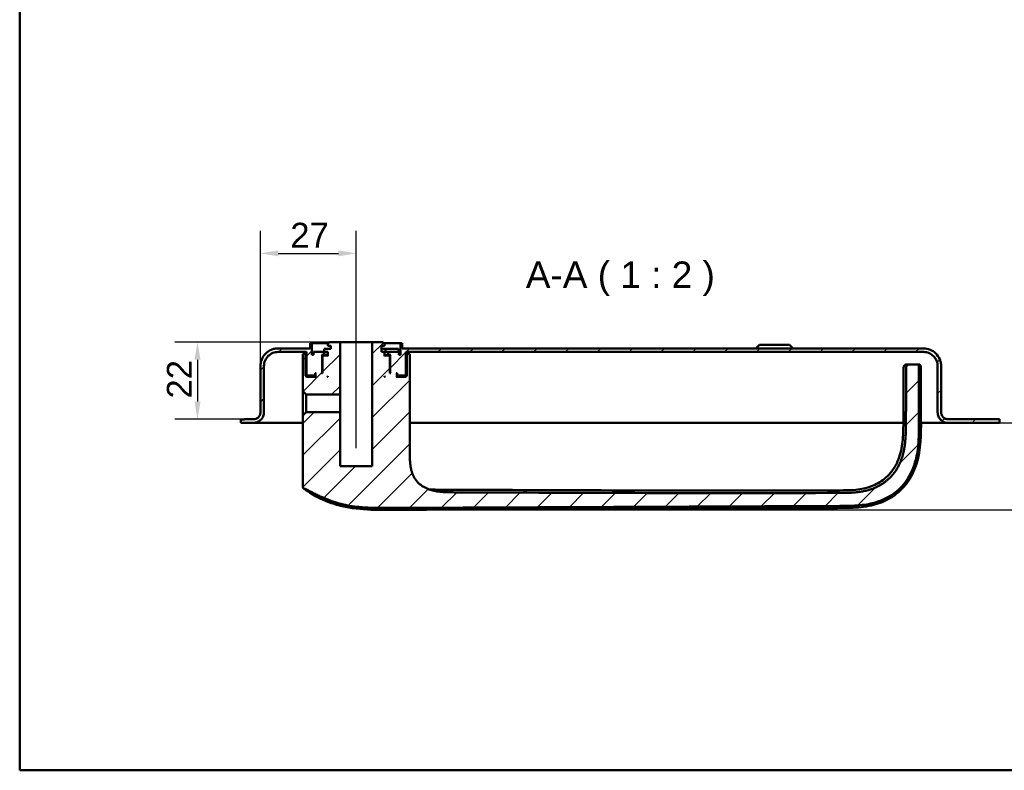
# Model space of a CAD drawing. Header units: millimetres. Extents: x 20 to 833, y 20 to 574.
# Tile 1 of 16: x 20 to 298, y 20 to 232. Entities that reach past the tile are written whole.
import ezdxf

# ---------------------------------------------------------------- set-up
doc = ezdxf.new("R2010")
doc.units = ezdxf.units.MM
doc.header["$LTSCALE"] = 2
for name, color, linetype, lineweight in [('Bemaßungen(DIN)', 7, 'Continuous', 25), ('Mittellinie(DIN)', 7, 'Continuous', 25), ('Sichtbare Kanten(DIN)', 7, 'Continuous', 50), ('Skizziergeometrie(DIN)', 7, 'Continuous', 50), ('Symbole(DIN)', 7, 'Continuous', 25)]:
    doc.layers.add(name, color=color, linetype=linetype, lineweight=lineweight)
doc.layers.add('Schraffur', color=179, linetype='Continuous', lineweight=9, true_color=0x1e1e47)
doc.styles.add('Aktuell-DINGroßer Text', font='arial.ttf')
doc.styles.add('STANDARD-DIN~0', font='arial.ttf')
doc.dimstyles.new('CAD-LAN', dxfattribs={"dimscale": 2, "dimtxt": 3.5, "dimasz": 2.5, "dimexe": 3.175, "dimexo": 0, "dimgap": 0.8, "dimtad": 1, "dimrnd": 1e-08, "dimtxsty": 'STANDARD-DIN~0', "dimcen": 0.09, "dimdle": 10, "dimclrd": 250, "dimclre": 250, "dimclrt": 250, "dimadec": 0, "dimazin": 2, "dimtfac": 1, "dimtmove": 0, "dimatfit": 3, "dimfxl": 1, "dimtolj": 1, "dimtzin": 0, "dimlwd": 25, "dimlwe": 25, "dimarcsym": 0})

# ---------------------------------------------------------------- blocks, each defined once
blk = doc.blocks.new('Ränder Standardrahmen')
at = {"layer": 'Skizziergeometrie(DIN)', "flags": 128}
blk.add_lwpolyline([(10, 10), (10, 287), (410, 287), (410, 10), (10, 10)], dxfattribs=at)
blk = doc.blocks.new('*D24')
at = {"layer": 'Bemaßungen(DIN)', "color": 250, "linetype": 'Continuous', "lineweight": 25, "true_color": 0x3f3f3f, "transparency": 16777216}
for p, q in [((87.91, 133.98), (87.91, 172.13)), ((114.91, 145.78), (114.91, 172.13)), ((92.91, 165.78), (109.91, 165.78))]:
    blk.add_line(p, q, dxfattribs=at)
at = {"layer": 'Bemaßungen(DIN)', "color": 250, "linetype": 'Continuous', "true_color": 0x3f3f3f, "transparency": 16777216}
for points in [[(92.91, 166.61), (92.91, 164.95), (87.91, 165.78)], [(109.91, 166.61), (109.91, 164.95), (114.91, 165.78)]]:
    blk.add_solid(points, dxfattribs=at)
at = {"layer": 'Defpoints', "color": 0, "linetype": 'Continuous', "transparency": 16777216}
for p in [(114.91, 165.78), (114.91, 145.78), (87.91, 133.98)]:
    blk.add_point(p, dxfattribs=at)
at = {"layer": 'Bemaßungen(DIN)', "color": 250, "linetype": 'Continuous', "lineweight": 25, "true_color": 0x3f3f3f, "transparency": 16777216, "insert": (96.33, 174.41), "char_height": 7, "attachment_point": 1, "style": 'STANDARD-DIN~0'}
blk.add_mtext('\\A1;27', dxfattribs=at)
blk = doc.blocks.new('*D25')
at = {"layer": 'Bemaßungen(DIN)', "color": 250, "linetype": 'Continuous', "lineweight": 25, "true_color": 0x3f3f3f, "transparency": 16777216}
for p, q in [((107.41, 140.78), (63.8, 140.78)), ((70.15, 135.78), (70.15, 123.98)), ((84.66, 118.98), (63.8, 118.98))]:
    blk.add_line(p, q, dxfattribs=at)
at = {"layer": 'Bemaßungen(DIN)', "color": 250, "linetype": 'Continuous', "true_color": 0x3f3f3f, "transparency": 16777216}
for points in [[(69.32, 135.78), (70.98, 135.78), (70.15, 140.78)], [(69.32, 123.98), (70.98, 123.98), (70.15, 118.98)]]:
    blk.add_solid(points, dxfattribs=at)
at = {"layer": 'Defpoints', "color": 0, "linetype": 'Continuous', "transparency": 16777216}
for p in [(107.41, 140.78), (70.15, 118.98), (84.66, 118.98)]:
    blk.add_point(p, dxfattribs=at)
at = {"layer": 'Bemaßungen(DIN)', "color": 250, "linetype": 'Continuous', "lineweight": 25, "true_color": 0x3f3f3f, "transparency": 16777216, "insert": (61.52, 124.84), "char_height": 7, "attachment_point": 1, "rotation": 90, "style": 'STANDARD-DIN~0'}
blk.add_mtext('\\A1;22', dxfattribs=at)
blk = doc.blocks.new('*D26')
at = {"layer": 'Bemaßungen(DIN)', "color": 250, "linetype": 'Continuous', "lineweight": 25, "true_color": 0x3f3f3f, "transparency": 16777216}
for p, q in [((296.41, 117.98), (322.76, 117.98)), ((316.41, 98.44), (316.41, 112.98)), ((123.29, 93.44), (322.76, 93.44))]:
    blk.add_line(p, q, dxfattribs=at)
at = {"layer": 'Bemaßungen(DIN)', "color": 250, "linetype": 'Continuous', "true_color": 0x3f3f3f, "transparency": 16777216}
for points in [[(315.57, 112.98), (317.24, 112.98), (316.41, 117.98)], [(315.57, 98.44), (317.24, 98.44), (316.41, 93.44)]]:
    blk.add_solid(points, dxfattribs=at)
at = {"layer": 'Defpoints', "color": 0, "linetype": 'Continuous', "transparency": 16777216}
for p in [(296.41, 117.98), (316.41, 117.98), (123.29, 93.44)]:
    blk.add_point(p, dxfattribs=at)
at = {"layer": 'Bemaßungen(DIN)', "color": 250, "linetype": 'Continuous', "lineweight": 25, "true_color": 0x3f3f3f, "transparency": 16777216, "insert": (307.66, 100.61), "char_height": 7, "attachment_point": 1, "rotation": 90, "style": 'STANDARD-DIN~0'}
blk.add_mtext('\\A1;25', dxfattribs=at)

msp = doc.modelspace()

# ---------------------------------------------------------------- hatches: boundary and pattern name
at = {"layer": 'Schraffur'}
h = msp.add_hatch(dxfattribs=at)
h.set_pattern_fill('ANSI31', color=256, scale=50.8, style=0)
h.set_pattern_definition([(45, (0, 0), (-4.49013, 4.49013), [])])
edge = h.paths.add_edge_path()
edge.add_line((88.906, 120.98), (88.906, 133.98))
edge.add_spline(control_points=[(88.906, 133.98), (88.906, 134.259), (88.934, 134.536), (89.047, 135.072), (89.129, 135.329), (89.447, 136.059), (89.751, 136.495), (90.498, 137.215), (90.931, 137.497), (91.883, 137.883), (92.39, 137.98), (92.906, 137.98)], knot_values=[-0.6314442, -0.6314442, -0.6314442, -0.6314442, -0.5478443, -0.5478443, -0.4667749, -0.4667749, -0.3085769, -0.3085769, -0.1547676, -0.1547676, 0, 0, 0, 0], degree=3, periodic=0)
edge.add_line((92.906, 137.98), (100.906, 137.98))
edge.add_line((100.906, 137.98), (100.906, 131.58))
edge.add_line((100.906, 131.58), (101.106, 131.38))
edge.add_line((101.106, 131.38), (103.206, 131.38))
edge.add_line((103.206, 131.38), (103.306, 131.48))
edge.add_line((103.306, 131.48), (103.306, 131.98))
edge.add_line((103.306, 131.98), (103.606, 131.98))
edge.add_line((103.606, 131.98), (103.406, 131.78))
edge.add_line((103.406, 131.78), (103.406, 131.18))
edge.add_line((103.406, 131.18), (103.606, 130.98))
edge.add_line((103.606, 130.98), (100.906, 130.98))
edge.add_line((100.906, 130.98), (100.606, 131.28))
edge.add_line((100.606, 131.28), (100.606, 137.48))
edge.add_line((100.606, 137.48), (99.863, 137.48))
edge.add_line((99.863, 137.48), (99.863, 134.98))
edge.add_line((99.863, 134.98), (99.863, 126.923))
edge.add_line((99.863, 126.923), (100.847, 125.939))
edge.add_line((100.847, 125.939), (110.356, 125.939))
edge.add_line((110.356, 125.939), (110.356, 140.78))
edge.add_line((110.356, 140.78), (107.406, 140.78))
edge.add_line((107.406, 140.78), (106.906, 140.28))
edge.add_line((106.906, 140.28), (106.906, 139.68))
edge.add_line((106.906, 139.68), (107.806, 139.68))
edge.add_line((107.806, 139.68), (107.806, 138.88))
edge.add_line((107.806, 138.88), (105.889, 138.88))
edge.add_line((105.889, 138.88), (105.889, 137.98))
edge.add_line((105.889, 137.98), (102.906, 137.98))
edge.add_line((102.906, 137.98), (102.906, 137.18))
edge.add_line((102.906, 137.18), (102.406, 137.18))
edge.add_line((102.406, 137.18), (102.406, 140.48))
edge.add_line((102.406, 140.48), (101.906, 140.48))
edge.add_line((101.906, 140.48), (101.906, 138.98))
edge.add_line((101.906, 138.98), (92.906, 138.98))
edge.add_spline(control_points=[(92.906, 138.98), (92.558, 138.98), (92.212, 138.945), (91.542, 138.804), (91.22, 138.701), (90.308, 138.304), (89.762, 137.924), (88.862, 136.99), (88.51, 136.449), (88.028, 135.259), (87.906, 134.625), (87.906, 133.98)], knot_values=[-0.7893052, -0.7893052, -0.7893052, -0.7893052, -0.6848053, -0.6848053, -0.5834686, -0.5834686, -0.3857211, -0.3857211, -0.1934595, -0.1934595, 0, 0, 0, 0], degree=3, periodic=0)
edge.add_line((87.906, 133.98), (87.906, 120.98))
edge.add_spline(control_points=[(87.906, 120.98), (87.906, 120.841), (87.892, 120.703), (87.835, 120.435), (87.794, 120.306), (87.635, 119.941), (87.483, 119.723), (87.11, 119.363), (86.893, 119.222), (86.417, 119.029), (86.164, 118.98), (85.906, 118.98)], knot_values=[-0.3157221, -0.3157221, -0.3157221, -0.3157221, -0.2739221, -0.2739221, -0.2333875, -0.2333875, -0.1542884, -0.1542884, -0.0773838, -0.0773838, -0.0000019, -0.0000019, -0.0000019, -0.0000019], degree=3, periodic=0)
edge.add_line((85.906, 118.98), (83.406, 118.98))
edge.add_line((83.406, 118.98), (83.406, 118.95))
edge.add_line((83.406, 118.95), (82.406, 118.95))
edge.add_line((82.406, 118.95), (82.406, 117.98))
edge.add_line((82.406, 117.98), (85.906, 117.98))
edge.add_spline(control_points=[(85.906, 117.98), (86.115, 117.98), (86.322, 118.002), (86.724, 118.086), (86.917, 118.148), (87.465, 118.386), (87.792, 118.614), (88.332, 119.175), (88.544, 119.499), (88.833, 120.213), (88.906, 120.593), (88.906, 120.98)], knot_values=[-0.4735831, -0.4735831, -0.4735831, -0.4735831, -0.4108832, -0.4108832, -0.3500812, -0.3500812, -0.2314327, -0.2314327, -0.1160757, -0.1160757, 0, 0, 0, 0], degree=3, periodic=0)
h.paths.add_polyline_path([(105.606, 136.98), (105.406, 136.78), (105.406, 131.98), (105.156, 131.98), (105.356, 132.18), (105.356, 136.98), (105.156, 137.18), (105.906, 137.18), (105.906, 137.98), (106.906, 137.98), (106.906, 136.78), (106.706, 136.98)], flags=0)
h.paths.add_polyline_path([(106.906, 131.18), (106.906, 130.98), (106.706, 130.98)], flags=0)
edge = h.paths.add_edge_path()
edge.add_line((122.406, 140.78), (119.456, 140.78))
edge.add_line((119.456, 140.78), (119.456, 105.78))
edge.add_line((119.456, 105.78), (110.356, 105.78))
edge.add_line((110.356, 105.78), (110.356, 121.022))
edge.add_line((110.356, 121.022), (100.847, 121.022))
edge.add_line((100.847, 121.022), (99.863, 120.038))
edge.add_line((99.863, 120.038), (99.863, 100.068))
edge.add_spline(control_points=[(99.863, 100.068), (99.863, 99.976), (99.863, 99.883), (99.89, 99.75), (99.906, 99.704), (99.958, 99.618), (99.993, 99.582), (100.114, 99.491), (100.216, 99.453), (100.32, 99.412)], knot_values=[-0.0976377, -0.0976377, -0.0976377, -0.0976377, -0.06823, -0.06823, -0.0514817, -0.0514817, -0.0338045, -0.0338045, -0.0000168, -0.0000168, -0.0000168, -0.0000168], degree=3, periodic=0)
edge.add_spline(control_points=[(100.32, 99.412), (100.37, 99.392), (100.421, 99.371), (100.473, 99.35), (100.73, 99.243), (100.981, 99.127), (101.231, 99.007), (101.281, 98.983), (101.33, 98.959), (101.38, 98.934), (101.43, 98.91), (101.48, 98.886), (101.529, 98.861), (101.827, 98.713), (102.122, 98.561), (102.417, 98.409), (102.515, 98.358), (102.614, 98.307), (102.712, 98.257), (103.106, 98.054), (103.5, 97.852), (103.903, 97.656), (104.306, 97.46), (104.64, 97.306), (105.104, 97.102)], knot_values=[0, 0, 0, 0, 0.0162623, 0.0162623, 0.0162623, 0.0975741, 0.0975741, 0.0975741, 0.1138364, 0.1138364, 0.1138364, 0.1300988, 0.1300988, 0.1300988, 0.2276728, 0.2276728, 0.2276728, 0.2601975, 0.2601975, 0.2601975, 0.3902963, 0.3902963, 0.3902963, 0.5203951, 0.5203951, 0.5203951, 0.5203951], degree=3, periodic=0)
edge.add_spline(control_points=[(105.104, 97.102), (106.93, 96.297), (108.61, 95.682), (110.145, 95.256)], knot_values=[0, 0, 0, 0, 0.5374565, 0.5374565, 0.5374565, 0.5374565], degree=3, periodic=0)
edge.add_spline(control_points=[(110.145, 95.256), (111.659, 94.835), (113.269, 94.53), (115.05, 94.327)], knot_values=[0, 0, 0, 0, 0.5001725, 0.5001725, 0.5001725, 0.5001725], degree=3, periodic=0)
edge.add_spline(control_points=[(115.05, 94.327), (116.404, 94.172), (117.786, 94.082), (119.345, 94.038), (120.905, 93.994), (122.372, 94.001), (123.838, 94.008)], knot_values=[0, 0, 0, 0, 0.4403832, 0.4403832, 0.4403832, 0.8807664, 0.8807664, 0.8807664, 0.8807664], degree=3, periodic=0)
edge.add_line((123.838, 94.008), (251.311, 94.554))
edge.add_spline(control_points=[(251.311, 94.554), (252.381, 94.559), (253.452, 94.562), (254.594, 94.603), (255.736, 94.643), (256.738, 94.718), (257.602, 94.819), (259.328, 95.021), (260.734, 95.335), (262.057, 95.776), (267.348, 97.539), (270.97, 101.422), (272.584, 107.059), (272.988, 108.468), (273.27, 109.964), (273.445, 111.801), (273.533, 112.719), (273.595, 113.786), (273.623, 115), (273.651, 116.214), (273.645, 117.353), (273.64, 118.489)], knot_values=[0, 0, 0, 0, 0.2406476, 0.2406476, 0.2406476, 0.4812952, 0.4812952, 0.4812952, 0.9625904, 0.9625904, 0.9625904, 2.8877711, 2.8877711, 2.8877711, 3.3690663, 3.3690663, 3.3690663, 3.6097139, 3.6097139, 3.6097139, 3.8503615, 3.8503615, 3.8503615, 3.8503615], degree=3, periodic=0)
edge.add_spline(control_points=[(273.64, 118.489), (273.634, 119.775), (273.628, 121.06), (273.623, 122.346), (273.615, 124.284), (273.607, 126.29), (273.601, 128.239), (273.595, 130.166), (273.592, 131.997), (273.592, 133.915)], knot_values=[0, 0, 0, 0, 0.2736533, 0.2736533, 0.2736533, 0.6863138, 0.6863138, 0.6863138, 1.0946134, 1.0946134, 1.0946134, 1.0946134], degree=3, periodic=0)
edge.add_spline(control_points=[(273.592, 133.915), (273.591, 134.02), (273.591, 134.128), (273.554, 134.261), (273.538, 134.299), (273.492, 134.364), (273.464, 134.391), (273.39, 134.438), (273.342, 134.454), (273.21, 134.48), (273.117, 134.48), (273.026, 134.48)], knot_values=[-0.099681, -0.099681, -0.099681, -0.099681, -0.0686628, -0.0686628, -0.0555765, -0.0555765, -0.0431631, -0.0431631, -0.027324, -0.027324, -0.0000075, -0.0000075, -0.0000075, -0.0000075], degree=3, periodic=0)
edge.add_line((273.026, 134.48), (271.436, 134.48))
edge.add_spline(control_points=[(271.436, 134.48), (270.86, 134.48), (270.338, 134.48), (270.025, 134.14), (270.026, 133.633), (270.025, 133.067)], knot_values=[0, 0, 0, 0, 0, 0, 1, 1, 1, 1, 1, 1], degree=5, periodic=0)
edge.add_spline(control_points=[(270.025, 133.067), (270.024, 129.702), (270.008, 125.815), (269.977, 118.518)], knot_values=[0, 0, 0, 0, 1.0033721, 1.0033721, 1.0033721, 1.0033721], weights=[1.0000845, 1.0006869, 1.00552, 1.044297], degree=3, periodic=0)
edge.add_spline(control_points=[(269.977, 118.518), (269.943, 110.427), (269.916, 103.947), (263.723, 98.27), (257.763, 98.241), (251.227, 98.218)], knot_values=[0, 0, 0, 0, 0, 0, 1, 1, 1, 1, 1, 1], degree=5, periodic=0)
edge.add_spline(control_points=[(251.227, 98.218), (215.03, 98.089), (178.834, 98.232), (142.637, 98.39)], knot_values=[0.0000183, 0.0000183, 0.0000183, 0.0000183, 10.8591286, 10.8591286, 10.8591286, 10.8591286], degree=3, periodic=0)
edge.add_spline(control_points=[(142.637, 98.39), (137.603, 98.412), (133.577, 98.43), (130.05, 101.56), (130.05, 105.118), (130.05, 109.564)], knot_values=[0, 0, 0, 0, 0, 0, 1, 1, 1, 1, 1, 1], degree=5, periodic=0)
edge.add_line((130.05, 109.564), (130.05, 134.98))
edge.add_line((130.05, 134.98), (130.05, 137.48))
edge.add_line((130.05, 137.48), (129.206, 137.48))
edge.add_line((129.206, 137.48), (129.206, 131.28))
edge.add_line((129.206, 131.28), (128.906, 130.98))
edge.add_line((128.906, 130.98), (126.206, 130.98))
edge.add_line((126.206, 130.98), (126.406, 131.18))
edge.add_line((126.406, 131.18), (126.406, 131.78))
edge.add_line((126.406, 131.78), (126.206, 131.98))
edge.add_line((126.206, 131.98), (126.506, 131.98))
edge.add_line((126.506, 131.98), (126.506, 131.48))
edge.add_line((126.506, 131.48), (126.606, 131.38))
edge.add_line((126.606, 131.38), (128.706, 131.38))
edge.add_line((128.706, 131.38), (128.906, 131.58))
edge.add_line((128.906, 131.58), (128.906, 137.98))
edge.add_line((128.906, 137.98), (274.906, 137.98))
edge.add_spline(control_points=[(274.906, 137.98), (275.184, 137.98), (275.461, 137.952), (275.997, 137.839), (276.255, 137.757), (276.984, 137.439), (277.421, 137.135), (278.141, 136.388), (278.423, 135.955), (278.808, 135.004), (278.906, 134.496), (278.906, 133.98)], knot_values=[-0.6314442, -0.6314442, -0.6314442, -0.6314442, -0.5478443, -0.5478443, -0.4667749, -0.4667749, -0.3085769, -0.3085769, -0.1547676, -0.1547676, 0, 0, 0, 0], degree=3, periodic=0)
edge.add_line((278.906, 133.98), (278.906, 120.98))
edge.add_spline(control_points=[(278.906, 120.98), (278.906, 120.772), (278.927, 120.564), (279.012, 120.162), (279.073, 119.969), (279.312, 119.422), (279.54, 119.094), (280.1, 118.554), (280.425, 118.343), (281.139, 118.054), (281.519, 117.98), (281.906, 117.98)], knot_values=[-0.4735831, -0.4735831, -0.4735831, -0.4735831, -0.4108832, -0.4108832, -0.3500812, -0.3500812, -0.2314327, -0.2314327, -0.1160757, -0.1160757, 0, 0, 0, 0], degree=3, periodic=0)
edge.add_line((281.906, 117.98), (296.406, 117.98))
edge.add_line((296.406, 117.98), (296.406, 118.98))
edge.add_line((296.406, 118.98), (281.906, 118.98))
edge.add_spline(control_points=[(281.906, 118.98), (281.767, 118.98), (281.628, 118.995), (281.36, 119.051), (281.231, 119.092), (280.867, 119.251), (280.648, 119.403), (280.288, 119.777), (280.147, 119.993), (279.955, 120.469), (279.906, 120.722), (279.906, 120.98)], knot_values=[-0.3157143, -0.3157143, -0.3157143, -0.3157143, -0.2739221, -0.2739221, -0.2333875, -0.2333875, -0.1542884, -0.1542884, -0.0773838, -0.0773838, 0, 0, 0, 0], degree=3, periodic=0)
edge.add_line((279.906, 120.98), (279.906, 133.98))
edge.add_spline(control_points=[(279.906, 133.98), (279.906, 134.328), (279.87, 134.674), (279.729, 135.345), (279.627, 135.666), (279.229, 136.578), (278.849, 137.124), (277.915, 138.024), (277.374, 138.377), (276.185, 138.858), (275.551, 138.98), (274.906, 138.98)], knot_values=[-0.7893052, -0.7893052, -0.7893052, -0.7893052, -0.6848053, -0.6848053, -0.5834686, -0.5834686, -0.3857211, -0.3857211, -0.1934595, -0.1934595, 0, 0, 0, 0], degree=3, periodic=0)
edge.add_line((274.906, 138.98), (127.906, 138.98))
edge.add_line((127.906, 138.98), (127.906, 140.48))
edge.add_line((127.906, 140.48), (127.406, 140.48))
edge.add_line((127.406, 140.48), (127.406, 137.18))
edge.add_line((127.406, 137.18), (126.906, 137.18))
edge.add_line((126.906, 137.18), (126.906, 137.98))
edge.add_line((126.906, 137.98), (123.906, 137.98))
edge.add_line((123.906, 137.98), (123.906, 137.18))
edge.add_line((123.906, 137.18), (124.656, 137.18))
edge.add_line((124.656, 137.18), (124.456, 136.98))
edge.add_line((124.456, 136.98), (124.456, 132.18))
edge.add_line((124.456, 132.18), (124.656, 131.98))
edge.add_line((124.656, 131.98), (124.406, 131.98))
edge.add_line((124.406, 131.98), (124.406, 136.78))
edge.add_line((124.406, 136.78), (124.206, 136.98))
edge.add_line((124.206, 136.98), (123.106, 136.98))
edge.add_line((123.106, 136.98), (122.906, 136.78))
edge.add_line((122.906, 136.78), (122.906, 137.98))
edge.add_line((122.906, 137.98), (122.006, 137.98))
edge.add_line((122.006, 137.98), (122.006, 139.68))
edge.add_line((122.006, 139.68), (122.906, 139.68))
edge.add_line((122.906, 139.68), (122.906, 140.28))
edge.add_line((122.906, 140.28), (122.406, 140.78))
h.paths.add_polyline_path([(122.906, 130.98), (122.906, 131.18), (123.106, 130.98)], flags=0)

# ---------------------------------------------------------------- linework, layer by layer
at = {"layer": 'Mittellinie(DIN)', "linetype": 'Continuous'}
msp.add_line((114.906, 110.86), (114.906, 145.78), dxfattribs=at)
at = {"layer": 'Sichtbare Kanten(DIN)'}
for p, q in [((101.906, 138.98), (92.906, 138.98)), ((102.406, 140.48), (101.906, 140.48)), ((101.906, 140.48), (101.906, 138.98)), ((101.906, 140.48), (101.906, 138.98)), ((102.406, 137.18), (102.406, 140.48)), ((102.406, 140.48), (107.106, 140.48)), ((107.806, 138.88), (105.889, 138.88)), ((105.889, 138.88), (105.889, 137.98)), ((105.889, 138.88), (105.889, 137.98)), ((107.406, 140.78), (106.906, 140.28)), ((107.406, 140.78), (106.906, 140.28)), ((106.906, 140.28), (106.906, 139.68)), ((106.906, 139.68), (106.906, 140.28)), ((106.906, 139.68), (107.806, 139.68)), ((110.356, 140.78), (107.406, 140.78)), ((107.806, 139.68), (107.806, 138.88)), ((107.806, 138.88), (107.806, 139.68)), ((110.356, 125.939), (110.356, 140.78)), ((110.356, 140.78), (119.456, 140.78)), ((122.406, 140.78), (119.456, 140.78)), ((119.456, 140.78), (119.456, 105.78)), ((122.006, 137.98), (122.006, 139.68)), ((122.006, 139.68), (122.906, 139.68)), ((122.006, 137.98), (122.006, 139.68)), ((123.164, 138.88), (122.006, 138.88)), ((122.906, 140.28), (122.406, 140.78)), ((122.406, 140.78), (122.906, 140.28)), ((122.706, 140.48), (127.406, 140.48)), ((122.906, 139.68), (122.906, 140.28)), ((122.906, 139.68), (122.906, 140.28)), ((123.164, 138.88), (123.164, 137.98)), ((126.864, 138.88), (123.164, 138.88)), ((126.864, 138.88), (126.864, 137.98)), ((127.906, 140.48), (127.406, 140.48)), ((127.406, 140.48), (127.406, 137.18)), ((127.906, 138.98), (127.906, 140.48)), ((127.906, 140.48), (127.906, 138.98)), ((274.906, 138.98), (127.906, 138.98)), ((228.656, 139.98), (227.656, 138.98)), ((228.656, 139.98), (237.156, 139.98)), ((237.156, 139.98), (238.156, 138.98)), ((92.906, 137.98), (100.906, 137.98)), ((100.606, 137.48), (99.863, 137.48)), ((99.863, 137.48), (99.863, 134.98)), ((100.606, 131.28), (100.606, 137.48)), ((100.906, 137.48), (100.606, 137.48)), ((100.906, 137.98), (100.906, 131.58)), ((100.906, 137.98), (100.906, 131.58)), ((102.906, 137.18), (102.406, 137.18)), ((105.889, 137.98), (102.906, 137.98)), ((102.906, 137.98), (102.906, 137.18)), ((102.906, 137.18), (102.906, 137.98)), ((105.356, 136.98), (105.156, 137.18)), ((105.156, 137.18), (105.906, 137.18)), ((105.356, 132.18), (105.356, 136.98)), ((105.356, 136.98), (105.606, 136.98)), ((105.606, 136.98), (105.406, 136.78)), ((105.606, 136.98), (105.406, 136.78)), ((105.406, 136.78), (105.406, 131.98)), ((105.406, 136.78), (105.406, 131.98)), ((106.706, 136.98), (105.606, 136.98)), ((105.906, 137.18), (105.906, 137.98)), ((105.906, 137.98), (106.906, 137.98)), ((106.906, 137.18), (105.906, 137.18)), ((106.906, 136.78), (106.706, 136.98)), ((106.906, 136.98), (106.706, 136.98)), ((106.906, 137.98), (106.906, 136.78)), ((106.906, 136.78), (106.906, 137.98)), ((122.906, 137.98), (122.006, 137.98)), ((122.906, 136.78), (122.906, 137.98)), ((122.906, 137.98), (123.164, 137.98)), ((122.906, 136.78), (122.906, 137.98)), ((123.906, 137.18), (122.906, 137.18)), ((123.106, 136.98), (122.906, 136.78)), ((123.106, 136.98), (122.906, 136.98)), ((124.206, 136.98), (123.106, 136.98)), ((123.164, 137.98), (123.885, 137.98)), ((123.885, 137.98), (123.906, 137.98)), ((126.906, 137.98), (123.906, 137.98)), ((123.906, 137.98), (123.906, 137.18)), ((123.906, 137.18), (124.656, 137.18)), ((124.406, 136.78), (124.206, 136.98)), ((124.206, 136.98), (124.456, 136.98)), ((124.206, 136.98), (124.406, 136.78)), ((124.406, 131.98), (124.406, 136.78)), ((124.406, 136.78), (124.406, 131.98)), ((124.656, 137.18), (124.456, 136.98)), ((124.456, 136.98), (124.456, 132.18)), ((126.906, 137.18), (126.906, 137.98)), ((126.906, 137.18), (126.906, 137.98)), ((127.406, 137.18), (126.906, 137.18)), ((128.906, 131.58), (128.906, 137.98)), ((128.906, 137.98), (274.906, 137.98)), ((128.906, 137.98), (128.906, 131.58)), ((129.206, 137.48), (128.906, 137.48)), ((130.05, 137.48), (129.206, 137.48)), ((129.206, 137.48), (129.206, 131.28)), ((130.05, 134.98), (130.05, 137.48)), ((130.05, 134.98), (130.05, 137.48)), ((87.906, 133.98), (87.906, 120.98)), ((87.906, 120.98), (87.906, 133.98)), ((88.906, 120.98), (88.906, 133.98)), ((99.863, 126.923), (99.863, 134.98)), ((99.863, 134.98), (99.863, 134.98)), ((99.863, 134.98), (99.863, 126.923)), ((130.05, 134.98), (130.05, 109.564)), ((130.05, 134.98), (130.05, 109.564)), ((271.436, 134.48), (270.733, 134.48)), ((273.026, 134.48), (271.436, 134.48)), ((278.906, 133.98), (278.906, 120.98)), ((279.906, 120.98), (279.906, 133.98)), ((279.906, 133.98), (279.906, 133.98)), ((279.906, 120.98), (279.906, 133.98)), ((100.906, 130.98), (100.606, 131.28)), ((103.406, 131.28), (100.606, 131.28)), ((100.906, 131.58), (101.106, 131.38)), ((101.106, 131.38), (100.906, 131.58)), ((103.606, 130.98), (100.906, 130.98)), ((101.106, 131.38), (103.206, 131.38)), ((103.206, 131.38), (103.306, 131.48)), ((103.206, 131.38), (103.406, 131.38)), ((103.306, 131.48), (103.306, 131.98)), ((103.306, 131.98), (103.606, 131.98)), ((103.406, 131.48), (103.306, 131.48)), ((103.606, 131.98), (103.406, 131.78)), ((103.606, 131.98), (103.406, 131.78)), ((103.406, 131.78), (103.406, 131.18)), ((103.406, 131.78), (103.406, 131.18)), ((103.406, 131.18), (103.606, 130.98)), ((103.606, 130.98), (103.406, 131.18)), ((105.156, 131.98), (105.356, 132.18)), ((105.406, 131.98), (105.156, 131.98)), ((105.406, 132.18), (105.356, 132.18)), ((106.706, 130.98), (106.906, 131.18)), ((106.906, 130.98), (106.706, 130.98)), ((106.906, 131.18), (106.906, 130.98)), ((106.906, 130.98), (106.906, 131.18)), ((122.906, 130.98), (122.906, 131.18)), ((122.906, 131.18), (123.106, 130.98)), ((122.906, 130.98), (122.906, 131.18)), ((123.106, 130.98), (122.906, 130.98)), ((124.456, 132.18), (124.406, 132.18)), ((124.656, 131.98), (124.406, 131.98)), ((124.456, 132.18), (124.656, 131.98)), ((126.406, 131.78), (126.206, 131.98)), ((126.206, 131.98), (126.506, 131.98)), ((126.206, 131.98), (126.406, 131.78)), ((126.206, 130.98), (126.406, 131.18)), ((126.206, 130.98), (126.406, 131.18)), ((128.906, 130.98), (126.206, 130.98)), ((126.406, 131.18), (126.406, 131.78)), ((126.406, 131.78), (126.406, 131.18)), ((126.506, 131.48), (126.406, 131.48)), ((126.406, 131.38), (126.606, 131.38)), ((129.206, 131.28), (126.406, 131.28)), ((126.506, 131.98), (126.506, 131.48)), ((126.506, 131.48), (126.606, 131.38)), ((126.606, 131.38), (128.706, 131.38)), ((128.706, 131.38), (128.906, 131.58)), ((128.706, 131.38), (128.906, 131.58)), ((129.206, 131.28), (128.906, 130.98)), ((99.863, 126.923), (100.847, 125.939)), ((100.847, 125.939), (110.356, 125.939)), ((100.847, 121.022), (100.847, 125.939)), ((110.356, 121.022), (110.356, 125.939)), ((87.906, 120.98), (87.906, 120.98)), ((100.847, 121.022), (99.863, 120.038)), ((99.863, 100.068), (99.863, 120.038)), ((99.863, 120.038), (99.863, 100.068)), ((110.356, 121.022), (100.847, 121.022)), ((110.356, 105.78), (110.356, 121.022)), ((83.406, 118.95), (82.406, 118.95)), ((82.406, 118.95), (82.406, 117.98)), ((82.406, 117.98), (82.406, 118.95)), ((82.406, 117.98), (85.906, 117.98)), ((85.906, 118.98), (83.406, 118.98)), ((83.406, 118.98), (83.406, 118.95)), ((83.406, 118.98), (83.406, 118.95)), ((99.863, 117.98), (85.906, 117.98)), ((256.368, 117.98), (130.05, 117.98)), ((269.246, 117.98), (256.368, 117.98)), ((276.594, 117.98), (274.226, 117.98)), ((281.906, 117.98), (276.594, 117.98)), ((296.406, 118.98), (281.906, 118.98)), ((281.906, 117.98), (296.406, 117.98)), ((296.406, 117.98), (296.406, 118.98)), ((296.406, 117.98), (296.406, 118.95)), ((296.406, 117.98), (296.406, 117.98)), ((119.456, 105.78), (110.356, 105.78)), ((123.838, 94.008), (251.311, 94.554))]:
    msp.add_line(p, q, dxfattribs=at)
for points, degree, knots in [([(92.906, 138.98), (92.558, 138.98), (92.212, 138.945), (91.542, 138.804), (91.22, 138.701), (90.308, 138.304), (89.762, 137.924), (88.862, 136.99), (88.51, 136.449), (88.028, 135.259), (87.906, 134.625), (87.906, 133.98)], 3, [-0.78930523, -0.78930523, -0.78930523, -0.78930523, -0.68480532, -0.68480532, -0.58346864, -0.58346864, -0.38572109, -0.38572109, -0.19345948, -0.19345948, 0, 0, 0, 0]), ([(279.906, 133.98), (279.906, 134.328), (279.87, 134.674), (279.729, 135.345), (279.627, 135.666), (279.229, 136.578), (278.849, 137.124), (277.915, 138.024), (277.374, 138.377), (276.185, 138.858), (275.551, 138.98), (274.906, 138.98)], 3, [-0.78930523, -0.78930523, -0.78930523, -0.78930523, -0.68480532, -0.68480532, -0.58346864, -0.58346864, -0.38572109, -0.38572109, -0.19345948, -0.19345948, 0, 0, 0, 0]), ([(88.906, 133.98), (88.906, 134.259), (88.934, 134.536), (89.047, 135.072), (89.129, 135.329), (89.447, 136.059), (89.751, 136.495), (90.498, 137.215), (90.931, 137.497), (91.883, 137.883), (92.39, 137.98), (92.906, 137.98)], 3, [-0.63144419, -0.63144419, -0.63144419, -0.63144419, -0.54784426, -0.54784426, -0.46677491, -0.46677491, -0.30857687, -0.30857687, -0.15476759, -0.15476759, 0, 0, 0, 0]), ([(274.906, 137.98), (275.184, 137.98), (275.461, 137.952), (275.997, 137.839), (276.255, 137.757), (276.984, 137.439), (277.421, 137.135), (278.141, 136.388), (278.423, 135.955), (278.808, 135.004), (278.906, 134.496), (278.906, 133.98)], 3, [-0.63144419, -0.63144419, -0.63144419, -0.63144419, -0.54784426, -0.54784426, -0.46677491, -0.46677491, -0.30857687, -0.30857687, -0.15476759, -0.15476759, 0, 0, 0, 0]), ([(269.297, 133.062), (269.297, 133.226), (269.296, 133.39), (269.325, 133.685), (269.348, 133.818), (269.42, 134.002), (269.451, 134.062), (269.526, 134.17), (269.573, 134.219), (269.676, 134.302), (269.734, 134.337), (269.915, 134.418), (270.049, 134.446), (270.312, 134.476), (270.444, 134.479), (270.591, 134.48), (270.608, 134.48), (270.64, 134.48), (270.657, 134.48), (270.676, 134.48), (270.679, 134.48), (270.689, 134.48), (270.694, 134.48), (270.7, 134.48), (270.702, 134.48), (270.704, 134.48), (270.704, 134.48), (270.705, 134.48), (270.705, 134.48), (270.706, 134.48), (270.706, 134.48), (270.706, 134.48), (270.706, 134.48), (270.707, 134.48), (270.707, 134.48), (270.708, 134.48), (270.708, 134.48), (270.708, 134.48), (270.709, 134.48), (270.709, 134.48), (270.709, 134.48), (270.709, 134.48), (270.709, 134.48), (270.709, 134.48), (270.709, 134.48), (270.714, 134.48), (270.727, 134.48), (270.703, 134.48)], 3, [0, 0, 0, 0, 0.04919519, 0.04919519, 0.08880795, 0.08880795, 0.10860502, 0.10860502, 0.12847003, 0.12847003, 0.14831228, 0.14831228, 0.18826397, 0.18826397, 0.2276899, 0.2276899, 0.23260936, 0.23260936, 0.23756888, 0.23756888, 0.23880471, 0.23880471, 0.24132124, 0.24132124, 0.242551, 0.242551, 0.2428589, 0.2428589, 0.24293607, 0.24293607, 0.24297482, 0.24297482, 0.24299419, 0.24299419, 0.24314956, 0.24314956, 0.24363328, 0.24363328, 0.24464435, 0.24464435, 0.24563161, 0.24563161, 0.24569141, 0.24569141, 0.24570633, 0.24570633, 0.27123588, 0.27123588, 0.27123588, 0.27123588]), ([(273.592, 133.915), (273.591, 134.02), (273.591, 134.128), (273.554, 134.261), (273.538, 134.299), (273.492, 134.364), (273.464, 134.391), (273.39, 134.438), (273.342, 134.454), (273.21, 134.48), (273.117, 134.48), (273.026, 134.48)], 3, [-0.09968096, -0.09968096, -0.09968096, -0.09968096, -0.068662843, -0.068662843, -0.055576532, -0.055576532, -0.043163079, -0.043163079, -0.027323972, -0.027323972, -0.000007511, -0.000007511, -0.000007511, -0.000007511]), ([(273.033, 134.48), (273.034, 134.48), (273.036, 134.48), (273.038, 134.48), (273.04, 134.48), (273.043, 134.48), (273.044, 134.48), (273.048, 134.48), (273.05, 134.48), (273.055, 134.48), (273.057, 134.48), (273.064, 134.48), (273.068, 134.48), (273.079, 134.48), (273.084, 134.48), (273.101, 134.48), (273.108, 134.48), (273.117, 134.48), (273.119, 134.48), (273.119, 134.48)], 3, [0, 0, 0, 0, 0.000403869, 0.000403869, 0.000877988, 0.000877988, 0.001462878, 0.001462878, 0.002335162, 0.002335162, 0.00383096, 0.00383096, 0.006782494, 0.006782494, 0.013501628, 0.013501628, 0.030702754, 0.030702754, 0.044986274, 0.044986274, 0.044986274, 0.044986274]), ([(273.047, 134.48), (273.047, 134.48), (273.047, 134.48), (273.047, 134.48), (273.047, 134.48), (273.047, 134.48), (273.048, 134.48), (273.048, 134.48), (273.049, 134.48), (273.052, 134.48), (273.054, 134.48), (273.058, 134.48), (273.061, 134.48), (273.066, 134.48), (273.069, 134.48), (273.076, 134.48), (273.079, 134.48), (273.087, 134.48), (273.091, 134.48), (273.108, 134.48), (273.117, 134.48), (273.139, 134.48), (273.145, 134.48), (273.145, 134.48)], 3, [0, 0, 0, 0, 0.000010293, 0.000010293, 0.000026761, 0.000026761, 0.000059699, 0.000059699, 0.000324, 0.000324, 0.000855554, 0.000855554, 0.001921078, 0.001921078, 0.003044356, 0.003044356, 0.005529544, 0.005529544, 0.008837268, 0.008837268, 0.021769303, 0.021769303, 0.048439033, 0.048439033, 0.048439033, 0.048439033]), ([(273.071, 134.481), (273.069, 134.481), (273.066, 134.48), (273.063, 134.48), (273.061, 134.48), (273.058, 134.48), (273.058, 134.48)], 5, [0.804633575, 0.804633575, 0.804633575, 0.804633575, 0.804633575, 0.804633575, 0.873918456, 0.891515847, 0.891515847, 0.891515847, 0.891515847, 0.891515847, 0.891515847]), ([(273.071, 134.481), (273.074, 134.481), (273.077, 134.481), (273.082, 134.481), (273.084, 134.481), (273.09, 134.481), (273.092, 134.481), (273.099, 134.481), (273.102, 134.481), (273.111, 134.48), (273.115, 134.48), (273.128, 134.48), (273.135, 134.48), (273.155, 134.48), (273.164, 134.48), (273.186, 134.479), (273.192, 134.479), (273.192, 134.479)], 3, [0, 0, 0, 0, 0.000852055, 0.000852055, 0.001661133, 0.001661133, 0.002718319, 0.002718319, 0.004337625, 0.004337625, 0.007196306, 0.007196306, 0.012980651, 0.012980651, 0.026138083, 0.026138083, 0.049714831, 0.049714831, 0.049714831, 0.049714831]), ([(273.106, 134.481), (273.106, 134.481), (273.106, 134.481), (273.106, 134.481), (273.106, 134.481), (273.106, 134.481), (273.107, 134.481), (273.108, 134.481), (273.109, 134.481), (273.113, 134.481), (273.115, 134.481), (273.122, 134.481), (273.127, 134.481), (273.135, 134.481), (273.139, 134.481), (273.153, 134.481), (273.161, 134.481), (273.199, 134.48), (273.216, 134.48), (273.249, 134.479), (273.258, 134.478), (273.258, 134.478)], 3, [0, 0, 0, 0, 0.000011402, 0.000011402, 0.000034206, 0.000034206, 0.000079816, 0.000079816, 0.000445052, 0.000445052, 0.001177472, 0.001177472, 0.002650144, 0.002650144, 0.004115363, 0.004115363, 0.008291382, 0.008291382, 0.025136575, 0.025136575, 0.05018575, 0.05018575, 0.05018575, 0.05018575]), ([(273.168, 134.481), (273.167, 134.481), (273.162, 134.481), (273.157, 134.481), (273.152, 134.481), (273.147, 134.481), (273.144, 134.481)], 5, [0.419921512, 0.419921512, 0.419921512, 0.419921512, 0.419921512, 0.419921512, 0.438992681, 0.492309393, 0.492309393, 0.492309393, 0.492309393, 0.492309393, 0.492309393]), ([(273.156, 134.481), (273.156, 134.481), (273.156, 134.481), (273.156, 134.481), (273.157, 134.481), (273.158, 134.481), (273.158, 134.481), (273.161, 134.481), (273.163, 134.481), (273.169, 134.481), (273.174, 134.481), (273.186, 134.481), (273.193, 134.481), (273.213, 134.481), (273.224, 134.481), (273.243, 134.481), (273.252, 134.48), (273.282, 134.48), (273.299, 134.479), (273.324, 134.477), (273.333, 134.477), (273.339, 134.476), (273.341, 134.476), (273.342, 134.476), (273.342, 134.476), (273.343, 134.476), (273.343, 134.476), (273.343, 134.476)], 3, [0, 0, 0, 0, 0.00004951, 0.00004951, 0.000148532, 0.000148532, 0.000352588, 0.000352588, 0.000897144, 0.000897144, 0.00226779, 0.00226779, 0.004712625, 0.004712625, 0.009430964, 0.009430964, 0.013933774, 0.013933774, 0.028056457, 0.028056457, 0.042358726, 0.042358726, 0.047113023, 0.047113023, 0.04869738, 0.04869738, 0.052946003, 0.052946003, 0.052946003, 0.052946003]), ([(273.23, 134.482), (273.24, 134.482), (273.25, 134.482), (273.268, 134.482), (273.276, 134.482), (273.294, 134.482), (273.303, 134.482), (273.323, 134.481), (273.333, 134.481), (273.357, 134.48), (273.37, 134.48), (273.398, 134.478), (273.411, 134.477), (273.434, 134.475), (273.441, 134.475), (273.441, 134.475)], 3, [0, 0, 0, 0, 0.002845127, 0.002845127, 0.005649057, 0.005649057, 0.009033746, 0.009033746, 0.013894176, 0.013894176, 0.021670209, 0.021670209, 0.034751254, 0.034751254, 0.05437287, 0.05437287, 0.05437287, 0.05437287]), ([(273.337, 134.483), (273.337, 134.483), (273.337, 134.483), (273.337, 134.483), (273.337, 134.483), (273.338, 134.483), (273.338, 134.483), (273.338, 134.483), (273.339, 134.483), (273.34, 134.483), (273.342, 134.483), (273.346, 134.483), (273.349, 134.483), (273.363, 134.483), (273.374, 134.483), (273.395, 134.483), (273.405, 134.483), (273.433, 134.482), (273.45, 134.482), (273.493, 134.48), (273.515, 134.478), (273.567, 134.474), (273.584, 134.471), (273.585, 134.471), (273.585, 134.471), (273.585, 134.471)], 3, [0, 0, 0, 0, 0.000013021, 0.000013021, 0.000039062, 0.000039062, 0.000091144, 0.000091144, 0.000195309, 0.000195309, 0.000612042, 0.000612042, 0.001445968, 0.001445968, 0.0048141, 0.0048141, 0.008167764, 0.008167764, 0.014892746, 0.014892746, 0.028343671, 0.028343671, 0.055500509, 0.055500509, 0.056080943, 0.056080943, 0.056080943, 0.056080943]), ([(273.448, 134.48), (273.447, 134.48), (273.439, 134.479), (273.43, 134.478), (273.422, 134.477), (273.414, 134.476), (273.407, 134.476)], 5, [0, 0, 0, 0, 0, 0, 0.004066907, 0.037269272, 0.037269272, 0.037269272, 0.037269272, 0.037269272, 0.037269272]), ([(273.466, 134.482), (273.497, 134.482), (273.529, 134.482), (273.588, 134.48), (273.616, 134.479), (273.676, 134.474), (273.707, 134.47), (273.777, 134.457), (273.814, 134.446), (273.891, 134.414), (273.928, 134.39), (274.002, 134.323), (274.036, 134.275), (274.076, 134.185), (274.089, 134.15), (274.117, 134.046), (274.128, 133.97), (274.142, 133.814), (274.145, 133.733), (274.151, 133.529), (274.152, 133.404), (274.155, 133.006), (274.154, 132.733), (274.153, 131.641), (274.155, 130.821), (274.165, 127.355), (274.175, 124.709), (274.186, 122.062)], 3, [0, 0, 0, 0, 0.0093321, 0.0093321, 0.0181418, 0.0181418, 0.0291121, 0.0291121, 0.0448027, 0.0448027, 0.0658709, 0.0658709, 0.0937952, 0.0937952, 0.1091284, 0.1091284, 0.1346363, 0.1346363, 0.1595588, 0.1595588, 0.1968642, 0.1968642, 0.2788303, 0.2788303, 0.5246343, 0.5246343, 1.3186354, 1.3186354, 1.3186354, 1.3186354]), ([(273.592, 133.915), (273.592, 131.997), (273.595, 130.166), (273.601, 128.239), (273.607, 126.29), (273.615, 124.284), (273.623, 122.346), (273.628, 121.06), (273.634, 119.775), (273.64, 118.489)], 3, [0, 0, 0, 0, 0.4082996, 0.4082996, 0.4082996, 0.82096, 0.82096, 0.82096, 1.0946134, 1.0946134, 1.0946134, 1.0946134]), ([(99.863, 126.923), (99.863, 126.923), (99.864, 126.836), (99.87, 126.48), (99.873, 126.213), (99.88, 125.599), (99.884, 125.213), (99.889, 124.368), (99.89, 123.91), (99.89, 123.05), (99.889, 122.591), (99.884, 121.745), (99.88, 121.358), (99.873, 120.745), (99.87, 120.479), (99.864, 120.125), (99.863, 120.038), (99.863, 120.038)], 3, [-1.5500919, -1.5500919, -1.5500919, -1.5500919, -1.4205609, -1.4205609, -1.2909969, -1.2909969, -1.1622062, -1.1622062, -1.0334154, -1.0334154, -0.9043555, -0.9043555, -0.7752956, -0.7752956, -0.6460012, -0.6460012, -0.5167398, -0.5167398, -0.5167398, -0.5167398]), ([(87.906, 120.98), (87.906, 120.841), (87.892, 120.703), (87.835, 120.435), (87.794, 120.306), (87.635, 119.941), (87.483, 119.723), (87.11, 119.363), (86.893, 119.222), (86.417, 119.029), (86.164, 118.98), (85.906, 118.98)], 3, [-0.31572209, -0.31572209, -0.31572209, -0.31572209, -0.27392213, -0.27392213, -0.23338746, -0.23338746, -0.15428844, -0.15428844, -0.07738379, -0.07738379, -0.00000194, -0.00000194, -0.00000194, -0.00000194]), ([(85.906, 117.98), (86.115, 117.98), (86.322, 118.002), (86.724, 118.086), (86.917, 118.148), (87.465, 118.386), (87.792, 118.614), (88.332, 119.175), (88.544, 119.499), (88.833, 120.213), (88.906, 120.593), (88.906, 120.98)], 3, [-0.47358314, -0.47358314, -0.47358314, -0.47358314, -0.41088319, -0.41088319, -0.35008119, -0.35008119, -0.23143265, -0.23143265, -0.11607569, -0.11607569, 0, 0, 0, 0]), ([(274.186, 122.062), (274.203, 117.892), (274.415, 113.67), (273.281, 107.049), (272.459, 104.544), (270.585, 101.437), (269.936, 100.56), (268.008, 98.441), (266.562, 97.313), (263.501, 95.65), (261.869, 95.07), (258.296, 94.264), (256.321, 94.096), (251.079, 93.93), (247.797, 93.978), (234.676, 93.923), (224.837, 93.88), (185.478, 93.711), (155.959, 93.588), (120.886, 93.433), (115.179, 93.284), (108.528, 95.124), (107.239, 95.576), (105.183, 96.458), (104.367, 96.855), (102.97, 97.602), (102.362, 97.961), (101.372, 98.583), (100.981, 98.852), (100.171, 99.429), (100.116, 99.486), (100.052, 99.536), (100.043, 99.543), (100.029, 99.555), (100.025, 99.557), (100.025, 99.557)], 3, [0, 0, 0, 0, 1.2511093, 1.2511093, 2.0152234, 2.0152234, 2.3395269, 2.3395269, 2.8747172, 2.8747172, 3.3845818, 3.3845818, 3.9735927, 3.9735927, 4.957864, 4.957864, 7.9097962, 7.9097962, 16.765593, 16.765593, 18.4318013, 18.4318013, 18.8369565, 18.8369565, 19.1172092, 19.1172092, 19.370649, 19.370649, 19.6250062, 19.6250062, 20.1400804, 20.1400804, 20.3900988, 20.3900988, 20.5325259, 20.5325259, 20.5325259, 20.5325259]), ([(278.906, 120.98), (278.906, 120.772), (278.927, 120.564), (279.012, 120.162), (279.073, 119.969), (279.312, 119.422), (279.54, 119.094), (280.1, 118.554), (280.425, 118.343), (281.139, 118.054), (281.519, 117.98), (281.906, 117.98)], 3, [-0.47358314, -0.47358314, -0.47358314, -0.47358314, -0.41088319, -0.41088319, -0.35008119, -0.35008119, -0.23143265, -0.23143265, -0.11607569, -0.11607569, 0, 0, 0, 0]), ([(281.906, 118.98), (281.767, 118.98), (281.628, 118.995), (281.36, 119.051), (281.231, 119.092), (280.867, 119.251), (280.648, 119.403), (280.288, 119.777), (280.147, 119.993), (279.955, 120.469), (279.906, 120.722), (279.906, 120.98)], 3, [-0.31571434, -0.31571434, -0.31571434, -0.31571434, -0.27392213, -0.27392213, -0.23338746, -0.23338746, -0.15428844, -0.15428844, -0.07738379, -0.07738379, 0, 0, 0, 0]), ([(251.227, 98.949), (254.266, 98.96), (257.425, 99.057), (261.54, 100.611), (262.758, 101.283), (264.481, 102.645), (265.088, 103.234), (266.722, 105.173), (267.553, 106.722), (268.643, 109.921), (268.933, 111.603), (269.234, 115.019), (269.241, 116.77), (269.249, 118.518)], 3, [0, 0, 0, 0, 0.9118531, 0.9118531, 1.3195542, 1.3195542, 1.5708318, 1.5708318, 2.0803301, 2.0803301, 2.5847827, 2.5847827, 3.1091113, 3.1091113, 3.1091113, 3.1091113]), ([(251.311, 94.554), (252.381, 94.559), (253.452, 94.562), (254.594, 94.603), (255.736, 94.643), (256.738, 94.718), (257.602, 94.819), (259.328, 95.021), (260.734, 95.335), (262.057, 95.776), (267.348, 97.539), (270.97, 101.422), (272.584, 107.059), (272.988, 108.468), (273.27, 109.964), (273.445, 111.801), (273.533, 112.719), (273.595, 113.786), (273.623, 115), (273.651, 116.214), (273.645, 117.353), (273.64, 118.489)], 3, [0, 0, 0, 0, 0.2406476, 0.2406476, 0.2406476, 0.4812952, 0.4812952, 0.4812952, 0.9625904, 0.9625904, 0.9625904, 2.8877711, 2.8877711, 2.8877711, 3.3690663, 3.3690663, 3.3690663, 3.6097139, 3.6097139, 3.6097139, 3.8503615, 3.8503615, 3.8503615, 3.8503615]), ([(99.863, 100.068), (99.863, 99.976), (99.863, 99.883), (99.89, 99.75), (99.906, 99.704), (99.958, 99.618), (99.993, 99.582), (100.114, 99.491), (100.216, 99.453), (100.32, 99.412)], 3, [-0.097637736, -0.097637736, -0.097637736, -0.097637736, -0.068230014, -0.068230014, -0.051481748, -0.051481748, -0.033804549, -0.033804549, -0.000016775, -0.000016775, -0.000016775, -0.000016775]), ([(105.104, 97.102), (104.64, 97.306), (104.306, 97.46), (103.903, 97.656), (103.5, 97.852), (103.106, 98.054), (102.712, 98.257), (102.614, 98.307), (102.515, 98.358), (102.417, 98.409), (102.122, 98.561), (101.827, 98.713), (101.529, 98.861), (101.48, 98.886), (101.43, 98.91), (101.38, 98.934), (101.33, 98.959), (101.281, 98.983), (101.231, 99.007), (100.981, 99.127), (100.73, 99.243), (100.473, 99.35), (100.421, 99.371), (100.37, 99.392), (100.32, 99.412)], 3, [0, 0, 0, 0, 0.13009876, 0.13009876, 0.13009876, 0.26019753, 0.26019753, 0.26019753, 0.29272222, 0.29272222, 0.29272222, 0.39029629, 0.39029629, 0.39029629, 0.40655864, 0.40655864, 0.40655864, 0.42282098, 0.42282098, 0.42282098, 0.50413271, 0.50413271, 0.50413271, 0.52039505, 0.52039505, 0.52039505, 0.52039505]), ([(135.5, 99.203), (135.736, 99.192), (135.973, 99.183), (137.55, 99.136), (138.9, 99.14), (140.247, 99.134)], 3, [0.16896984, 0.16896984, 0.16896984, 0.16896984, 0.24024981, 0.24024981, 0.64438957, 0.64438957, 0.64438957, 0.64438957]), ([(140.247, 99.134), (173.58, 98.988), (206.914, 98.851), (243.907, 98.927), (247.567, 98.937), (251.227, 98.949)], 3, [0, 0, 0, 0, 10.0000254, 10.0000254, 11.0980296, 11.0980296, 11.0980296, 11.0980296]), ([(115.05, 94.327), (116.404, 94.172), (117.786, 94.082), (119.345, 94.038), (120.905, 93.994), (122.372, 94.001), (123.838, 94.008)], 3, [0, 0, 0, 0, 0.44038321, 0.44038321, 0.44038321, 0.88076642, 0.88076642, 0.88076642, 0.88076642])]:
    msp.add_open_spline(points, degree=degree, knots=knots, dxfattribs=at)
for points, degree in [([(270.025, 133.067), (270.026, 133.633), (270.025, 134.14), (270.338, 134.48), (270.86, 134.48), (271.436, 134.48)], 5), ([(270.733, 134.48), (270.723, 134.48), (270.713, 134.48), (270.703, 134.48), (270.693, 134.48), (270.683, 134.48)], 5), ([(273.23, 134.482), (273.226, 134.482), (273.223, 134.482), (273.219, 134.482), (273.215, 134.481), (273.211, 134.481)], 5), ([(273.466, 134.48), (273.464, 134.48), (273.461, 134.48), (273.458, 134.48)], 3), ([(269.249, 118.518), (269.269, 123.366), (269.294, 128.214), (269.297, 133.062)], 3), ([(251.227, 98.218), (257.763, 98.241), (263.723, 98.27), (269.916, 103.947), (269.943, 110.427), (269.977, 118.518)], 5), ([(130.05, 109.564), (130.05, 105.118), (130.05, 101.56), (133.577, 98.43), (137.603, 98.412), (142.637, 98.39)], 5), ([(99.863, 100.068), (99.863, 100.068), (99.863, 100.068), (99.863, 100.068)], 3), ([(142.637, 98.39), (178.834, 98.232), (215.03, 98.089), (251.227, 98.218)], 3), ([(110.145, 95.256), (108.61, 95.682), (106.93, 96.297), (105.104, 97.102)], 3), ([(110.145, 95.256), (111.659, 94.835), (113.269, 94.53), (115.05, 94.327)], 3)]:
    msp.add_open_spline(points, degree=degree, dxfattribs=at)
msp.add_rational_spline([(270.025, 133.067), (270.024, 129.702), (270.008, 125.815), (269.977, 118.518)], [1.0000845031, 1.00068688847, 1.005519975, 1.0442970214], degree=3, dxfattribs=at)

# ---------------------------------------------------------------- block references
at = {"xscale": 2, "yscale": 2, "zscale": 2}
msp.add_blockref('Ränder Standardrahmen', (0, 0), dxfattribs=at)

# ---------------------------------------------------------------- texts
at = {"layer": 'Symbole(DIN)', "color": 7, "insert": (162.755, 153.78), "char_height": 7.4676, "attachment_point": 7, "style": 'Aktuell-DINGroßer Text'}
msp.add_mtext('A-A ( 1 : 2 )', dxfattribs=at)

# ---------------------------------------------------------------- dimensions: what is measured, and where the dimension line sits
at = {"layer": 'Bemaßungen(DIN)', "color": 250, "linetype": 'Continuous', "lineweight": 25, "true_color": 0x3f3f3f}
for base, p1, p2, angle, override, picture, middle in [((114.906, 165.78), (87.906, 133.98), (114.906, 145.78), 180, {"dimgap": 0.8, "dimdec": 2, "dimtol": 0, "dimlim": 0, "dimtp": 0, "dimtm": 0, "dimtdec": 2, "dimtofl": 0, "dimatfit": 1}, '*D24', (101.406, 165.78)), ((70.151, 118.98), (107.406, 140.78), (84.656, 118.98), 90, {"dimgap": 0.8, "dimdec": 0, "dimtol": 0, "dimlim": 0, "dimtp": 0, "dimtm": 0, "dimtdec": 2, "dimtofl": 0, "dimatfit": 1}, '*D25', (70.151, 129.88)), ((316.406, 117.98), (123.289, 93.442), (296.406, 117.98), 270, {"dimgap": 0.8, "dimdec": 0, "dimtol": 0, "dimlim": 0, "dimtp": 0, "dimtm": 0, "dimtdec": 2, "dimtofl": 0, "dimatfit": 1}, '*D26', (316.406, 105.711))]:
    dim = msp.add_linear_dim(base=base, p1=p1, p2=p2, angle=angle, dimstyle='CAD-LAN', override=override, dxfattribs=at)
    dim.commit()
    dim.dimension.update_dxf_attribs({"geometry": picture, "text_midpoint": middle, "dimtype": 160})

doc.saveas('drawing.dxf')
